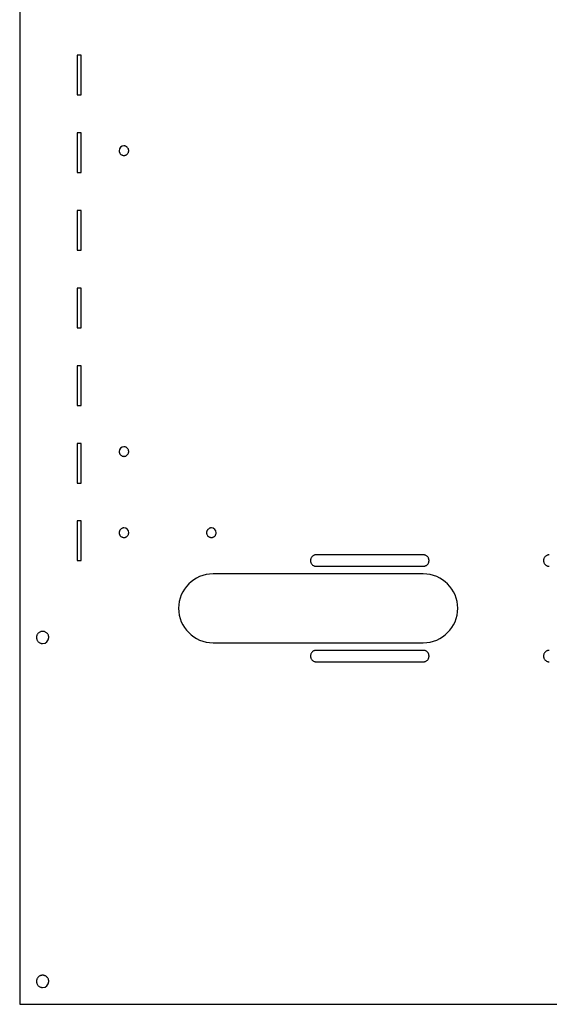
# Model space of a CAD drawing. Header units: millimetres. Extents: x 0 to 691, y 0 to 550.
# Tile 1 of 10: x 0 to 139, y 0 to 258. Entities that reach past the tile are written whole.
import ezdxf

# ---------------------------------------------------------------- set-up
doc = ezdxf.new("R2010")
doc.units = ezdxf.units.MM

msp = doc.modelspace()

# ---------------------------------------------------------------- linework, layer by layer
at = {"color": 7, "linetype": 'Continuous', "lineweight": 25}
for p, q in [((0, 510), (0, 0)), ((16.12, 248.4), (15.05, 248.4)), ((15.05, 248.4), (15.05, 238.02)), ((16.12, 238.02), (16.12, 248.4)), ((15.05, 238.02), (16.12, 238.02)), ((16.12, 228.08), (15.05, 228.08)), ((15.05, 228.08), (15.05, 217.7)), ((16.12, 217.7), (16.12, 228.08)), ((15.05, 217.7), (16.12, 217.7)), ((16.12, 207.76), (15.05, 207.76)), ((15.05, 207.76), (15.05, 197.38)), ((16.12, 197.38), (16.12, 207.76)), ((15.05, 197.38), (16.12, 197.38)), ((16.12, 187.44), (15.05, 187.44)), ((15.05, 187.44), (15.05, 177.06)), ((16.12, 177.06), (16.12, 187.44)), ((15.05, 177.06), (16.12, 177.06)), ((16.12, 167.12), (15.05, 167.12)), ((15.05, 167.12), (15.05, 156.74)), ((16.12, 156.74), (16.12, 167.12)), ((15.05, 156.74), (16.12, 156.74)), ((16.12, 146.8), (15.05, 146.8)), ((15.05, 146.8), (15.05, 136.42)), ((16.12, 136.42), (16.12, 146.8)), ((15.05, 136.42), (16.12, 136.42)), ((16.12, 126.48), (15.05, 126.48)), ((15.05, 126.48), (15.05, 116.1)), ((16.12, 116.1), (16.12, 126.48)), ((15.05, 116.1), (16.12, 116.1)), ((105.57, 117.62), (77.57, 117.62)), ((77.57, 114.62), (105.57, 114.62)), ((105.57, 112.63), (50.57, 112.63)), ((50.57, 94.63), (105.57, 94.63)), ((105.57, 92.63), (77.57, 92.63)), ((77.57, 89.63), (105.57, 89.63)), ((0, 0), (691, 0))]:
    msp.add_line(p, q, dxfattribs=at)
for centre, radius, start, end in [((27.27, 223.39), 1.25, 90, 180), ((27.27, 144.65), 1.25, 90, 180), ((27.27, 123.41), 1.25, 360, 90), ((50.13, 123.41), 1.25, 0, 90), ((50.57, 103.63), 9, 90, 270), ((105.57, 103.63), 9, 270, 90), ((6, 96), 1.6, 270, 0), ((6, 6), 1.6, 270, 0)]:
    msp.add_arc(centre, radius, start, end, dxfattribs=at)
for points, knots in [([(28.52, 223.39), (28.52, 223.43), (28.52, 223.51), (28.5, 223.62), (28.47, 223.74), (28.42, 223.89), (28.32, 224.08), (28.16, 224.28), (27.96, 224.44), (27.74, 224.56), (27.5, 224.63), (27.35, 224.63), (27.27, 224.64)], [0, 0, 0, 0, 0.060291, 0.120064, 0.179857, 0.24021, 0.370087, 0.500132, 0.630004, 0.760055, 0.879981, 1, 1, 1, 1]), ([(26.02, 223.39), (26.02, 223.35), (26.02, 223.27), (26.04, 223.15), (26.07, 223.04), (26.12, 222.88), (26.22, 222.7), (26.38, 222.5), (26.58, 222.34), (26.8, 222.22), (27.03, 222.15), (27.19, 222.14), (27.27, 222.14)], [0, 0, 0, 0, 0.060291, 0.120064, 0.179857, 0.24021, 0.370087, 0.500132, 0.630004, 0.760055, 0.879981, 1, 1, 1, 1]), ([(27.27, 222.14), (27.31, 222.14), (27.39, 222.14), (27.5, 222.16), (27.62, 222.19), (27.77, 222.24), (27.96, 222.34), (28.16, 222.5), (28.32, 222.7), (28.43, 222.92), (28.51, 223.15), (28.51, 223.31), (28.52, 223.39)], [0, 0, 0, 0, 0.060288, 0.120059, 0.179853, 0.240209, 0.370082, 0.500132, 0.630009, 0.760055, 0.879986, 1, 1, 1, 1]), ([(26.02, 144.65), (26.02, 144.61), (26.02, 144.53), (26.04, 144.41), (26.07, 144.3), (26.12, 144.14), (26.22, 143.96), (26.38, 143.76), (26.58, 143.6), (26.8, 143.48), (27.03, 143.41), (27.19, 143.4), (27.27, 143.4)], [0, 0, 0, 0, 0.060291, 0.120064, 0.179857, 0.24021, 0.370087, 0.500132, 0.630004, 0.760055, 0.879981, 1, 1, 1, 1]), ([(28.52, 144.65), (28.52, 144.69), (28.52, 144.77), (28.5, 144.88), (28.47, 145), (28.42, 145.15), (28.32, 145.34), (28.16, 145.54), (27.96, 145.7), (27.74, 145.82), (27.5, 145.89), (27.35, 145.89), (27.27, 145.9)], [0, 0, 0, 0, 0.060291, 0.120064, 0.179857, 0.24021, 0.370087, 0.500132, 0.630004, 0.760055, 0.879981, 1, 1, 1, 1]), ([(27.27, 143.4), (27.31, 143.4), (27.39, 143.4), (27.5, 143.42), (27.62, 143.45), (27.77, 143.5), (27.96, 143.6), (28.16, 143.76), (28.32, 143.96), (28.43, 144.18), (28.51, 144.41), (28.51, 144.57), (28.52, 144.65)], [0, 0, 0, 0, 0.060288, 0.120059, 0.179853, 0.240209, 0.370082, 0.500132, 0.630009, 0.760055, 0.879986, 1, 1, 1, 1]), ([(27.27, 124.66), (27.23, 124.66), (27.15, 124.66), (27.03, 124.64), (26.92, 124.61), (26.76, 124.56), (26.58, 124.46), (26.38, 124.3), (26.22, 124.1), (26.1, 123.88), (26.03, 123.65), (26.02, 123.49), (26.02, 123.41)], [0, 0, 0, 0, 0.060288, 0.120059, 0.179853, 0.240209, 0.370082, 0.500132, 0.630009, 0.760055, 0.879986, 1, 1, 1, 1]), ([(50.13, 124.66), (50.09, 124.66), (50.01, 124.66), (49.89, 124.64), (49.78, 124.61), (49.62, 124.56), (49.44, 124.46), (49.24, 124.3), (49.08, 124.1), (48.96, 123.88), (48.89, 123.65), (48.88, 123.49), (48.88, 123.41)], [0, 0, 0, 0, 0.060288, 0.120059, 0.179853, 0.240209, 0.370082, 0.500132, 0.630009, 0.760055, 0.879986, 1, 1, 1, 1]), ([(26.02, 123.41), (26.02, 123.37), (26.02, 123.29), (26.04, 123.18), (26.07, 123.06), (26.12, 122.91), (26.22, 122.72), (26.38, 122.52), (26.58, 122.36), (26.8, 122.24), (27.03, 122.17), (27.19, 122.17), (27.27, 122.16)], [0, 0, 0, 0, 0.060291, 0.120064, 0.179857, 0.24021, 0.370087, 0.500132, 0.630004, 0.760055, 0.879981, 1, 1, 1, 1]), ([(27.27, 122.16), (27.31, 122.16), (27.39, 122.16), (27.5, 122.18), (27.62, 122.21), (27.77, 122.26), (27.96, 122.36), (28.16, 122.52), (28.32, 122.72), (28.43, 122.94), (28.51, 123.18), (28.51, 123.33), (28.52, 123.41)], [0, 0, 0, 0, 0.060288, 0.120059, 0.179853, 0.240209, 0.370082, 0.500132, 0.630009, 0.760055, 0.879986, 1, 1, 1, 1]), ([(48.88, 123.41), (48.88, 123.37), (48.88, 123.29), (48.9, 123.18), (48.93, 123.06), (48.98, 122.91), (49.08, 122.72), (49.24, 122.52), (49.44, 122.36), (49.66, 122.24), (49.89, 122.17), (50.05, 122.17), (50.13, 122.16)], [0, 0, 0, 0, 0.060291, 0.120064, 0.179857, 0.24021, 0.370087, 0.500132, 0.630004, 0.760055, 0.879981, 1, 1, 1, 1]), ([(50.13, 122.16), (50.17, 122.16), (50.25, 122.16), (50.36, 122.18), (50.48, 122.21), (50.63, 122.26), (50.82, 122.36), (51.02, 122.52), (51.18, 122.72), (51.29, 122.94), (51.37, 123.18), (51.37, 123.33), (51.38, 123.41)], [0, 0, 0, 0, 0.060288, 0.120059, 0.179853, 0.240209, 0.370082, 0.500132, 0.630009, 0.760055, 0.879986, 1, 1, 1, 1]), ([(77.57, 117.62), (77.53, 117.62), (77.45, 117.62), (77.34, 117.61), (77.23, 117.59), (77.12, 117.56), (76.96, 117.5), (76.74, 117.39), (76.5, 117.19), (76.31, 116.95), (76.18, 116.71), (76.11, 116.5), (76.07, 116.31), (76.07, 116.19), (76.07, 116.12)], [0, 0, 0, 0, 0.0482886, 0.0961759, 0.1439368, 0.1918488, 0.2401863, 0.3700434, 0.5000491, 0.6299104, 0.7599117, 0.8401248, 0.9197264, 1, 1, 1, 1]), ([(76.07, 116.12), (76.07, 116.08), (76.07, 116.01), (76.08, 115.9), (76.1, 115.79), (76.13, 115.68), (76.19, 115.51), (76.31, 115.29), (76.5, 115.06), (76.74, 114.86), (76.98, 114.74), (77.19, 114.67), (77.38, 114.63), (77.51, 114.63), (77.57, 114.62)], [0, 0, 0, 0, 0.048291, 0.09618, 0.143941, 0.191852, 0.240187, 0.370048, 0.500049, 0.629906, 0.759912, 0.840121, 0.919723, 1, 1, 1, 1]), ([(107.07, 116.12), (107.07, 116.16), (107.07, 116.24), (107.05, 116.35), (107.03, 116.46), (107, 116.57), (106.94, 116.74), (106.83, 116.95), (106.64, 117.19), (106.4, 117.39), (106.16, 117.51), (105.94, 117.58), (105.76, 117.62), (105.63, 117.62), (105.57, 117.62)], [0, 0, 0, 0, 0.048291, 0.09618, 0.143941, 0.191852, 0.240187, 0.370048, 0.500049, 0.629906, 0.759912, 0.840121, 0.919723, 1, 1, 1, 1]), ([(105.57, 114.62), (105.61, 114.62), (105.68, 114.63), (105.79, 114.64), (105.9, 114.66), (106.01, 114.69), (106.18, 114.75), (106.4, 114.86), (106.64, 115.05), (106.83, 115.29), (106.95, 115.53), (107.02, 115.75), (107.06, 115.93), (107.07, 116.06), (107.07, 116.12)], [0, 0, 0, 0, 0.048289, 0.096176, 0.143937, 0.191849, 0.240186, 0.370043, 0.500049, 0.62991, 0.759912, 0.840125, 0.919726, 1, 1, 1, 1]), ([(138.53, 117.62), (138.49, 117.62), (138.41, 117.62), (138.3, 117.61), (138.19, 117.59), (138.08, 117.56), (137.92, 117.5), (137.7, 117.39), (137.46, 117.19), (137.27, 116.95), (137.14, 116.71), (137.07, 116.5), (137.03, 116.31), (137.03, 116.19), (137.03, 116.12)], [0, 0, 0, 0, 0.048289, 0.096176, 0.143937, 0.191849, 0.240186, 0.370043, 0.500049, 0.62991, 0.759912, 0.840125, 0.919726, 1, 1, 1, 1]), ([(137.03, 116.12), (137.03, 116.08), (137.03, 116.01), (137.04, 115.9), (137.06, 115.79), (137.09, 115.68), (137.15, 115.51), (137.27, 115.29), (137.46, 115.06), (137.7, 114.86), (137.94, 114.74), (138.15, 114.67), (138.34, 114.63), (138.47, 114.63), (138.53, 114.62)], [0, 0, 0, 0, 0.048291, 0.09618, 0.143941, 0.191852, 0.240187, 0.370048, 0.500049, 0.629906, 0.759912, 0.840121, 0.919723, 1, 1, 1, 1]), ([(6, 97.6), (5.96, 97.6), (5.88, 97.6), (5.76, 97.58), (5.64, 97.56), (5.52, 97.53), (5.35, 97.47), (5.11, 97.35), (4.86, 97.14), (4.65, 96.88), (4.52, 96.63), (4.45, 96.4), (4.41, 96.2), (4.4, 96.07), (4.4, 96)], [0, 0, 0, 0, 0.04829, 0.096178, 0.143939, 0.19185, 0.240186, 0.370048, 0.500049, 0.629915, 0.759912, 0.840127, 0.919728, 1, 1, 1, 1]), ([(4.4, 96), (4.4, 95.96), (4.4, 95.88), (4.42, 95.76), (4.44, 95.64), (4.47, 95.52), (4.53, 95.35), (4.65, 95.12), (4.86, 94.86), (5.11, 94.65), (5.37, 94.52), (5.6, 94.45), (5.8, 94.41), (5.93, 94.4), (6, 94.4)], [0, 0, 0, 0, 0.048293, 0.096182, 0.143943, 0.191853, 0.240187, 0.370052, 0.500049, 0.629911, 0.759912, 0.840123, 0.919725, 1, 1, 1, 1]), ([(7.6, 96), (7.6, 96.04), (7.6, 96.12), (7.58, 96.24), (7.56, 96.36), (7.53, 96.48), (7.47, 96.65), (7.35, 96.88), (7.14, 97.14), (6.88, 97.35), (6.63, 97.48), (6.4, 97.55), (6.2, 97.59), (6.07, 97.6), (6, 97.6)], [0, 0, 0, 0, 0.0482928, 0.0961822, 0.1439431, 0.191853, 0.2401866, 0.3700522, 0.5000492, 0.6299107, 0.7599117, 0.8401231, 0.9197247, 1, 1, 1, 1]), ([(77.57, 92.63), (77.53, 92.63), (77.45, 92.63), (77.34, 92.62), (77.23, 92.59), (77.12, 92.56), (76.96, 92.51), (76.74, 92.39), (76.5, 92.2), (76.31, 91.96), (76.18, 91.72), (76.11, 91.5), (76.07, 91.32), (76.07, 91.19), (76.07, 91.13)], [0, 0, 0, 0, 0.048289, 0.096176, 0.143937, 0.191849, 0.240186, 0.370043, 0.500049, 0.62991, 0.759912, 0.840125, 0.919726, 1, 1, 1, 1]), ([(76.07, 91.13), (76.07, 91.09), (76.07, 91.02), (76.08, 90.9), (76.1, 90.79), (76.13, 90.68), (76.19, 90.52), (76.31, 90.3), (76.5, 90.06), (76.74, 89.87), (76.98, 89.74), (77.19, 89.67), (77.38, 89.64), (77.51, 89.63), (77.57, 89.63)], [0, 0, 0, 0, 0.048291, 0.09618, 0.143941, 0.191852, 0.240187, 0.370048, 0.500049, 0.629906, 0.759912, 0.840121, 0.919723, 1, 1, 1, 1]), ([(107.07, 91.13), (107.07, 91.17), (107.07, 91.24), (107.05, 91.36), (107.03, 91.47), (107, 91.58), (106.94, 91.74), (106.83, 91.96), (106.64, 92.2), (106.4, 92.39), (106.16, 92.52), (105.94, 92.59), (105.76, 92.62), (105.63, 92.63), (105.57, 92.63)], [0, 0, 0, 0, 0.048291, 0.09618, 0.143941, 0.191852, 0.240187, 0.370048, 0.500049, 0.629906, 0.759912, 0.840121, 0.919723, 1, 1, 1, 1]), ([(105.57, 89.63), (105.61, 89.63), (105.68, 89.63), (105.79, 89.65), (105.9, 89.67), (106.01, 89.7), (106.18, 89.76), (106.4, 89.87), (106.64, 90.06), (106.83, 90.3), (106.95, 90.54), (107.02, 90.76), (107.06, 90.94), (107.07, 91.07), (107.07, 91.13)], [0, 0, 0, 0, 0.048289, 0.096176, 0.143937, 0.191849, 0.240186, 0.370043, 0.500049, 0.62991, 0.759912, 0.840125, 0.919726, 1, 1, 1, 1]), ([(138.53, 92.63), (138.49, 92.63), (138.41, 92.63), (138.3, 92.62), (138.19, 92.59), (138.08, 92.56), (137.92, 92.51), (137.7, 92.39), (137.46, 92.2), (137.27, 91.96), (137.14, 91.72), (137.07, 91.5), (137.03, 91.32), (137.03, 91.19), (137.03, 91.13)], [0, 0, 0, 0, 0.048289, 0.096176, 0.143937, 0.191849, 0.240186, 0.370043, 0.500049, 0.62991, 0.759912, 0.840125, 0.919726, 1, 1, 1, 1]), ([(137.03, 91.13), (137.03, 91.09), (137.03, 91.02), (137.04, 90.9), (137.06, 90.79), (137.09, 90.68), (137.15, 90.52), (137.27, 90.3), (137.46, 90.06), (137.7, 89.87), (137.94, 89.74), (138.15, 89.67), (138.34, 89.64), (138.47, 89.63), (138.53, 89.63)], [0, 0, 0, 0, 0.048291, 0.09618, 0.143941, 0.191852, 0.240187, 0.370048, 0.500049, 0.629906, 0.759912, 0.840121, 0.919723, 1, 1, 1, 1]), ([(6, 7.6), (5.96, 7.6), (5.88, 7.6), (5.76, 7.58), (5.64, 7.56), (5.52, 7.53), (5.35, 7.47), (5.11, 7.35), (4.86, 7.14), (4.65, 6.88), (4.52, 6.63), (4.45, 6.4), (4.41, 6.2), (4.4, 6.07), (4.4, 6)], [0, 0, 0, 0, 0.04829, 0.096178, 0.143939, 0.19185, 0.240186, 0.370048, 0.500049, 0.629915, 0.759912, 0.840127, 0.919728, 1, 1, 1, 1]), ([(4.4, 6), (4.4, 5.96), (4.4, 5.88), (4.42, 5.76), (4.44, 5.64), (4.47, 5.52), (4.53, 5.35), (4.65, 5.11), (4.86, 4.86), (5.11, 4.65), (5.37, 4.52), (5.6, 4.45), (5.8, 4.41), (5.93, 4.4), (6, 4.4)], [0, 0, 0, 0, 0.048293, 0.096182, 0.143943, 0.191853, 0.240187, 0.370052, 0.500049, 0.629911, 0.759912, 0.840123, 0.919725, 1, 1, 1, 1]), ([(7.6, 6), (7.6, 6.04), (7.6, 6.12), (7.58, 6.24), (7.56, 6.36), (7.53, 6.48), (7.47, 6.65), (7.35, 6.88), (7.14, 7.14), (6.88, 7.35), (6.63, 7.48), (6.4, 7.55), (6.2, 7.59), (6.07, 7.6), (6, 7.6)], [0, 0, 0, 0, 0.048293, 0.096182, 0.143943, 0.191853, 0.240187, 0.370052, 0.500049, 0.629911, 0.759912, 0.840123, 0.919725, 1, 1, 1, 1])]:
    msp.add_open_spline(points, degree=3, knots=knots, dxfattribs=at)

doc.saveas('drawing.dxf')
